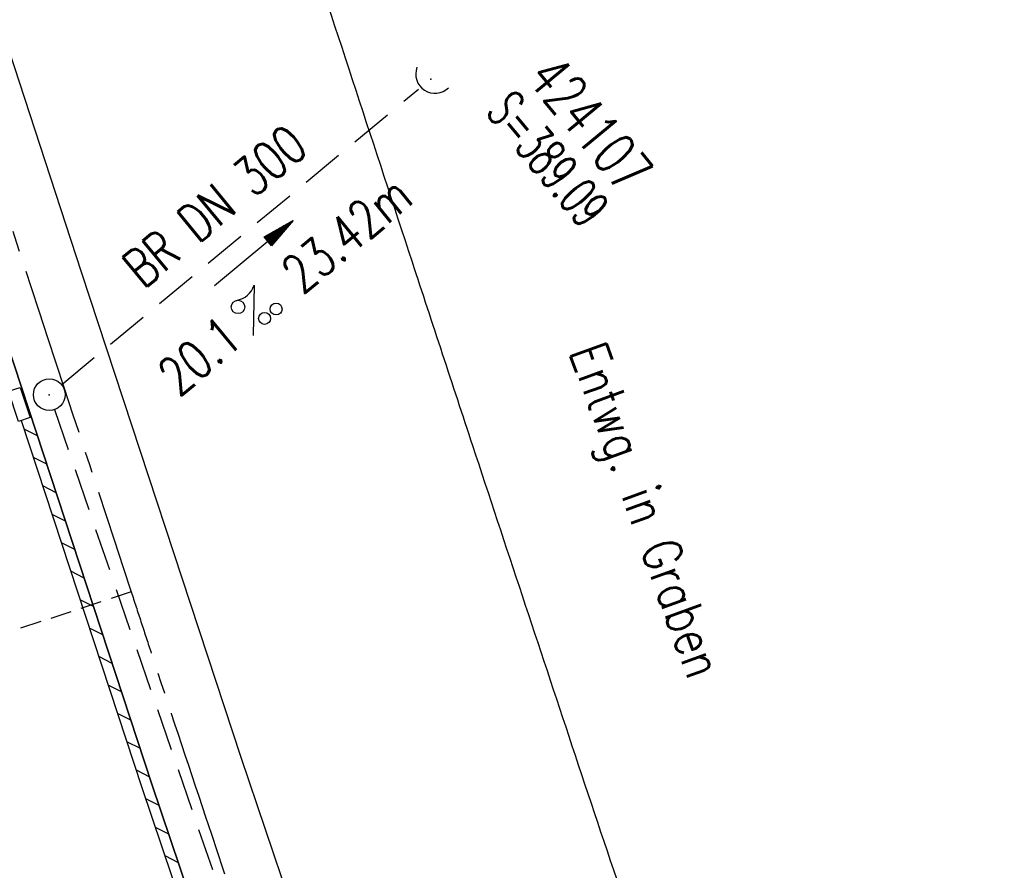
# Model space of a CAD drawing. Extents: x 450316 to 454644, y 428795 to 436505.
# Tile 156 of 256: x 453319 to 453366, y 433176 to 433217. Entities that reach past the tile are written whole.
import ezdxf
from ezdxf.enums import TextEntityAlignment as Align

# ---------------------------------------------------------------- set-up
doc = ezdxf.new("R2010")
doc.units = 0
doc.header["$LTSCALE"] = 2
doc.header["$MEASUREMENT"] = 0
for name, pattern in [('ACHSE', [5.5, 4, -0.5, 0.5, -0.5]), ('AUSGEZOGEN', [0]), ('GESTRICH-X2', [1.5, 1, -0.5]), ('GESTRICHELT', [0.75, 0.5, -0.25])]:
    doc.linetypes.add(name, pattern=pattern)
doc.layers.get('0').update_dxf_attribs({"linetype": 'CONTINUOUS'})
for name, color, linetype in [('ACHSETOP', 1, 'ACHSE'), ('FBR', 8, 'CONTINUOUS'), ('HEKTOM', 1, 'GESTRICHELT'), ('KANAL', 7, 'GESTRICH-X2'), ('PFEIL', 7, 'CONTINUOUS'), ('RINNE', 8, 'CONTINUOUS'), ('SCHACHTNR', 6, 'CONTINUOUS'), ('SCHRIFT', 7, 'AUSGEZOGEN'), ('SCHSYMBOL', 7, 'CONTINUOUS'), ('TEXTO', 4, 'CONTINUOUS'), ('TEXTU', 4, 'CONTINUOUS')]:
    doc.layers.add(name, color=color, linetype=linetype)
doc.styles.add('ROMANS', font='romans.shx', dxfattribs={"width": 0.8})

# ---------------------------------------------------------------- blocks, each defined once
blk = doc.blocks.new('40')
at = {"color": 0}
blk.add_arc((0.025, 0.311), 0.91, 192.5363, 347.4637, dxfattribs=at)
blk.add_point((0, 0), dxfattribs=at)
blk = doc.blocks.new('PROM')
blk.add_line((1.566, 1.817), (0.019, 0.015))
for centre, radius in [((0.317, 1.51), 0.317), ((0.943, 0.291), 0.283), ((1.645, 0.287), 0.283)]:
    blk.add_circle(centre, radius)
blk.add_arc((0.992, 2.682), 1.033, 239.1414, 303.3549)
blk = doc.blocks.new('PFEIL2')
at = {"color": 0}
for p, q in [((0.88, 0.002), (-2.401, -0.012)), ((0.881, -0.271), (0.879, 0.276)), ((0.879, 0.276), (2.429, 0.009)), ((0.911, 0.27), (0.879, 0.265)), ((0.965, 0.261), (0.879, 0.246)), ((1.019, 0.252), (0.879, 0.228)), ((1.073, 0.242), (0.879, 0.209)), ((1.127, 0.233), (0.879, 0.191)), ((1.181, 0.224), (0.879, 0.172)), ((1.235, 0.214), (0.879, 0.154)), ((1.289, 0.205), (0.879, 0.135)), ((1.343, 0.196), (0.879, 0.117)), ((1.397, 0.187), (0.879, 0.098)), ((1.451, 0.177), (0.879, 0.08)), ((1.505, 0.168), (0.879, 0.061)), ((1.559, 0.159), (0.88, 0.043)), ((1.613, 0.149), (0.88, 0.024)), ((1.668, 0.14), (0.88, 0.006)), ((1.722, 0.131), (0.88, -0.013)), ((1.776, 0.121), (0.88, -0.031)), ((1.83, 0.112), (0.88, -0.05)), ((1.884, 0.103), (0.88, -0.068)), ((1.938, 0.094), (0.88, -0.087)), ((1.992, 0.084), (0.88, -0.105)), ((2.046, 0.075), (0.88, -0.124)), ((2.1, 0.066), (0.88, -0.142)), ((2.154, 0.056), (0.88, -0.161)), ((2.208, 0.047), (0.88, -0.179)), ((2.262, 0.038), (0.881, -0.198)), ((2.316, 0.029), (0.881, -0.216)), ((2.37, 0.019), (0.881, -0.235)), ((2.424, 0.01), (0.881, -0.253)), ((2.429, 0.009), (0.881, -0.271))]:
    blk.add_line(p, q, dxfattribs=at)
blk = doc.blocks.new('GST')
at = {"color": 0}
blk.add_circle((0, 0), 0.75, dxfattribs=at)
blk.add_point((0, 0), dxfattribs=at)

msp = doc.modelspace()

# ---------------------------------------------------------------- linework, layer by layer
msp.add_lwpolyline([(453319.032, 433199.176), (453319.501, 433197.748), (453318.947, 433197.566), (453318.478, 433198.994)], close=True)
at = {"layer": 'ACHSETOP', "flags": 128}
msp.add_lwpolyline([(451271.766, 435019.042, -0.000001), (451272.365, 435018.353, -0.000032), (451272.387, 435018.328), (451288.791, 434999.463, -0.000002), (451296.993, 434990.03, 0.000007), (451305.195, 434980.597, 0.000007), (451313.397, 434971.165, -0.000007), (451321.599, 434961.732, -0.000007), (451329.801, 434952.299, 0.000007), (451338.003, 434942.866, 0.000007), (451346.205, 434933.433, -0.000007), (451354.407, 434924.001, -0.000007), (451362.609, 434914.568, 0.000011), (451370.811, 434905.135, 0.000001), (451379.013, 434895.702, 0.000001), (451387.215, 434886.27), (451403.62, 434867.404), (451420.024, 434848.539), (451436.428, 434829.674, -0.000013), (451444.63, 434820.241, 0.000007), (451452.832, 434810.808, 0.000007), (451461.034, 434801.376, -0.000007), (451469.236, 434791.943, -0.000007), (451477.438, 434782.51, 0.000007), (451485.64, 434773.077, 0.000007), (451493.842, 434763.645, -0.000007), (451502.044, 434754.212, -0.000007), (451510.246, 434744.779, 0.000007), (451518.448, 434735.346, 0.000007), (451526.65, 434725.914, -0.000007), (451534.852, 434716.481, -0.000007), (451543.054, 434707.048, 0.000011), (451551.256, 434697.615, 0.000001), (451559.458, 434688.182, 0.000001), (451567.66, 434678.75), (451584.065, 434659.884, -0.000001), (451592.267, 434650.452, -0.000001), (451600.469, 434641.019, -0.000011), (451608.671, 434631.586, 0.000013), (451616.873, 434622.153), (451633.277, 434603.288), (451649.681, 434584.423, -0.000013), (451657.883, 434574.99, 0.000007), (451666.085, 434565.557, 0.000007), (451674.287, 434556.124, -0.000007), (451682.489, 434546.692, -0.000007), (451690.691, 434537.259, 0.000006), (451698.893, 434527.826), (451715.297, 434508.961, -0.000015), (451721.01, 434502.39, 0.000008), (451726.723, 434495.82, 0.000958), (451727.518, 434494.909, 0.000181), (451731.723, 434490.114, 0.003894), (451738.179, 434482.871, 0.00247), (451748.503, 434471.583, 0.003793), (451756.233, 434463.34, 0.003129), (451765.742, 434453.478, 0.00313), (451774.532, 434444.586, 0.003132), (451783.429, 434435.81, 0.003134), (451792.435, 434427.146, 0.003132), (451801.553, 434418.591, 0.003131), (451810.774, 434410.155, 0.00313), (451820.102, 434401.832, 0.003133), (451829.541, 434393.621, 0.003138), (451839.066, 434385.542, 0.003131), (451848.69, 434377.585, 0.003125), (451858.432, 434369.733, 0.003124), (451868.271, 434362.004, 0.00313), (451878.187, 434354.413, 0.003138), (451888.199, 434346.945, 0.003133), (451898.32, 434339.593, 0.003131), (451908.525, 434332.373, 0.003131), (451918.818, 434325.282, 0.003132), (451929.206, 434318.316, 0.003136), (451939.668, 434311.489, 0.00313), (451950.209, 434304.797, 0.003123), (451960.857, 434298.223, 0.003128), (451971.589, 434291.781, 0.003137), (451982.371, 434285.491, 0.003139), (451993.235, 434279.335, 0.003133), (452004.198, 434273.303, 0.003123), (452015.227, 434267.413, 0.003125), (452026.323, 434261.665, 0.003132), (452037.503, 434256.05, 0.003138), (452048.733, 434250.584, 0.003134), (452060.02, 434245.265, 0.003122), (452071.413, 434240.069, 0.003127), (452083.62, 434234.685, 0.003578), (452094.349, 434230.124, 0.002702), (452108.409, 434224.354, 0.004189), (452117.528, 434220.758, 0.00053), (452126.341, 434217.378, 0.001569), (452129.323, 434216.249, 0.000008), (452135.115, 434214.077, -0.000025), (452140.907, 434211.904), (452164.314, 434203.123, 0.000006), (452176.018, 434198.733, -0.000007), (452187.722, 434194.343), (452211.129, 434185.563), (452234.536, 434176.783, -0.000012), (452246.24, 434172.393, 0.000007), (452257.944, 434168.002, 0.000002), (452265.746, 434165.075, 0.000001), (452281.351, 434159.222, 0.000005), (452293.055, 434154.832, -0.000007), (452304.759, 434150.442, -0.000019), (452316.463, 434146.052, 0.000015), (452328.166, 434141.661, 0.000002), (452338.097, 434137.936, 0.000001), (452351.573, 434132.881, 0.000004), (452363.277, 434128.491, -0.000006), (452374.981, 434124.101, -0.00002), (452386.684, 434119.71, 0.00002), (452398.388, 434115.32, 0.000006), (452410.092, 434110.93, -0.000004), (452421.796, 434106.54, -0.000001), (452435.272, 434101.485, -0.000002), (452445.203, 434097.76, -0.000015), (452456.906, 434093.369, 0.000019), (452468.61, 434088.979, 0.000007), (452480.314, 434084.589, -0.000006), (452492.018, 434080.199, -0.000002), (452503.721, 434075.809, 0.000002), (452515.425, 434071.419, 0.000006), (452527.129, 434067.029, -0.000007), (452538.833, 434062.639, -0.000019), (452550.536, 434058.248, 0.000015), (452562.24, 434053.858, 0.000002), (452572.171, 434050.133, 0.000001), (452585.647, 434045.078, 0.000004), (452597.351, 434040.688, -0.000006), (452609.055, 434036.298, -0.00002), (452620.758, 434031.907, 0.00002), (452632.462, 434027.517, 0.000006), (452644.166, 434023.127, -0.000004), (452655.87, 434018.737, -0.000001), (452669.346, 434013.682, -0.000002), (452679.277, 434009.957, -0.000015), (452690.981, 434005.567, 0.000014), (452702.684, 434001.176, 0.000011), (452714.388, 433996.786, -0.000001), (452726.092, 433992.396, -0.000007), (452735.031, 433989.043, -0.000005), (452748.181, 433984.11, -0.000156), (452748.221, 433984.095, -0.000005), (452749.498, 433983.615, -0.004183), (452758.692, 433980.071, -0.002721), (452772.748, 433974.429, -0.005081), (452782.771, 433970.223, -0.003908), (452795.7, 433964.522, -0.003912), (452807.05, 433959.304, -0.003907), (452818.331, 433953.902, -0.003903), (452829.522, 433948.327, -0.003904), (452840.62, 433942.58, -0.003907), (452851.631, 433936.658, -0.003909), (452862.543, 433930.568, -0.003906), (452873.352, 433924.312, -0.003899), (452884.081, 433917.876, -0.003907), (452894.713, 433911.271, -0.003917), (452905.212, 433904.518, -0.003914), (452915.606, 433897.601, -0.003904), (452925.914, 433890.505, -0.003895), (452936.108, 433883.251, -0.003902), (452946.169, 433875.853, -0.003909), (452956.117, 433868.296, -0.003904), (452965.957, 433860.575, -0.003908), (452975.671, 433852.704, -0.00391), (452985.257, 433844.687, -0.003909), (452994.717, 433836.52, -0.003908), (453004.051, 433828.203, -0.003902), (453013.251, 433819.744, -0.003901), (453022.321, 433811.14, -0.003907), (453031.261, 433802.39, -0.003913), (453040.05, 433793.514, -0.003909), (453048.995, 433784.194, -0.00418), (453057.218, 433775.343, -0.003621), (453064.799, 433766.924, -0.003001), (453073.811, 433756.645, -0.003775), (453082.931, 433745.954, -0.004894), (453089.822, 433737.587, -0.004962), (453096.584, 433729.038, -0.003805), (453105.204, 433717.738, -0.003005), (453113.364, 433706.734, -0.003643), (453119.973, 433697.569, -0.004174), (453127.227, 433687.17, -0.004295), (453134.105, 433676.947, -0.003507), (453140.018, 433667.855, -0.002688), (453147.586, 433655.895, -0.003695), (453155.363, 433643.251, -0.00538), (453160.547, 433634.47, -0.005332), (453165.53, 433625.601, -0.003667), (453172.541, 433612.577, -0.002679), (453179.095, 433600.023, -0.003501), (453183.992, 433590.355, -0.004313), (453189.196, 433579.668, -0.003909), (453194.743, 433567.786, -0.003909), (453199.853, 433556.378, -0.003909), (453204.783, 433544.892, -0.003903), (453209.809, 433532.66, -0.004384), (453214.103, 433521.695, -0.003423), (453219.661, 433506.825, -0.005955), (453222.694, 433498.219, -0.000145), (453225.568, 433489.736, -0.000252), (453227.219, 433484.852, -0.000085), (453230.064, 433476.416, -0.000405), (453230.656, 433474.653, -0.003646), (453233.571, 433465.744, 0.00217), (453238.424, 433450.758, 0.000006), (453242.327, 433438.883, -0.000007), (453246.23, 433427.008, -0.000012), (453250.132, 433415.133, 0.000009), (453254.035, 433403.258, 0.003001), (453258.01, 433391.404, -0.003002), (453261.985, 433379.55, -0.003008), (453265.815, 433367.653, 0.003009), (453269.646, 433355.757, 0.00001), (453273.549, 433343.882, -0.000019), (453277.452, 433332.007), (453285.257, 433308.257, 0.000005), (453289.16, 433296.382, -0.000004), (453293.063, 433284.507, -0.000001), (453297.412, 433271.275, -0.000001), (453300.869, 433260.756, -0.00001), (453304.771, 433248.881, 0.000008), (453308.674, 433237.006, 0.000011), (453312.577, 433225.131, -0.000004), (453316.48, 433213.256, -0.000007), (453317.957, 433208.761, -0.000002), (453324.285, 433189.506, -0.00006), (453324.748, 433188.095, 0.000004), (453325.212, 433186.684, 0.001409), (453327.806, 433178.862, 0.000842), (453332.205, 433165.794, 0.002106), (453335.59, 433155.932, 0.001506), (453340.42, 433142.182, 0.001603), (453344.587, 433130.552, 0.001566), (453348.928, 433118.674, 0.00157), (453353.282, 433106.987, 0.001563), (453357.73, 433095.275, 0.001555), (453362.245, 433083.606, 0.001558), (453366.823, 433071.988, 0.001562), (453371.477, 433060.391, 0.001561), (453376.206, 433048.816, 0.001565), (453381.007, 433037.273, 0.001565), (453385.878, 433025.763, 0.001563), (453390.82, 433014.287, 0.001561), (453395.838, 433002.832, 0.001559), (453400.927, 432991.41, 0.00156), (453406.083, 432980.028, 0.001563), (453411.315, 432968.669, 0.001565), (453416.612, 432957.354, 0.001562), (453421.976, 432946.082, 0.001558), (453427.424, 432934.813, 0.001559), (453432.943, 432923.577, 0.001564), (453438.516, 432912.409, 0.001566), (453444.163, 432901.268, 0.001564), (453449.888, 432890.145, 0.001558), (453455.356, 432879.682, 0.001394), (453461.537, 432868.025, 0.001724), (453468.567, 432854.963, 0.002516), (453473.461, 432846.052, 0.001346), (453478.156, 432837.657, 0.000835), (453485.787, 432824.152, 0.000825), (453493.393, 432810.794, 0.001335), (453498.128, 432802.562, 0.002522), (453503.255, 432793.804, 0.001723), (453510.868, 432781.051, 0.001395), (453517.698, 432769.769, 0.001557), (453523.875, 432759.701, 0.001564), (453531.451, 432747.524, 0.002105), (453537.147, 432738.516, 0.001027), (453545.205, 432725.948, 0.001523), (453550.684, 432717.498, 0.000001), (453550.839, 432717.261, 0.000124), (453550.84, 432717.259, 0.000024), (453557.597, 432706.912, -0.000007), (453564.355, 432696.566, -0.000001), (453571.19, 432686.101, 0.000005), (453578.025, 432675.635, 0.000012), (453584.861, 432665.17, -0.000012), (453591.696, 432654.704, -0.000004), (453598.531, 432644.238, 0.000004), (453605.366, 432633.773, 0.000001), (453612.202, 432623.307, -0.000001), (453619.037, 432612.841, -0.000004), (453625.872, 432602.376, 0.000003), (453632.707, 432591.91), (453646.378, 432570.979, -0.000014), (453650.935, 432564.001, -0.000007), (453660.048, 432550.047, -0.002465), (453666.815, 432539.572, 0.002471), (453673.568, 432529.119, 0.002497), (453680.467, 432518.67, -0.002488), (453687.389, 432508.185, -0.000003), (453694.224, 432497.72, 0.000006), (453701.059, 432487.254), (453714.73, 432466.322, -0.000006), (453721.565, 432455.856, 0.000006), (453728.4, 432445.391, 0.000183), (453728.474, 432445.277, -0.000027), (453728.969, 432444.521, -0.003905), (453733.992, 432436.709, -0.002472), (453741.768, 432424.267, -0.005163), (453747.303, 432415.103, -0.003867), (453754.471, 432402.736, -0.003958), (453760.534, 432391.888, -0.003913), (453766.494, 432380.818, -0.003903), (453772.248, 432369.72, -0.003904), (453777.826, 432358.535, -0.003901), (453783.485, 432346.731, -0.004288), (453788.457, 432335.909, -0.003523), (453794.251, 432322.76, -0.004762), (453798.376, 432312.962, -0.001651), (453802.105, 432303.777, -0.002689), (453804.345, 432298.119, -0.001542), (453805.535, 432295.038, -0.000893), (453807.562, 432289.711, -0.005639), (453811.068, 432280.125, -0.003891), (453815.882, 432266.138, -0.00573), (453819.492, 432254.955, -0.005082), (453823.289, 432242.262, -0.004537), (453827.3, 432227.849, -0.006762), (453829.772, 432218.119, -0.001828), (453832.339, 432207.234, -0.002855), (453833.917, 432200.252, -0.000688), (453834.588, 432197.184, -0.000614), (453835.33, 432193.746, -0.005087), (453837.353, 432183.825, -0.003463), (453840.076, 432169.201, -0.004355), (453841.882, 432158.581, -0.003298), (453844.052, 432144.521, -0.003873), (453845.959, 432130.87, -0.004703), (453847.336, 432119.601, -0.004431), (453848.679, 432106.664, -0.004859), (453849.683, 432094.847, -0.001971), (453850.759, 432079.747, -0.003754), (453851.233, 432071.814, -0.000235), (453851.272, 432071.058, -0.000154), (453851.331, 432069.903, -0.005004), (453851.76, 432059.357, -0.003657), (453852.096, 432044.916, -0.006284), (453852.131, 432034.652, -0.00442), (453851.869, 432020.065, -0.004496), (453851.355, 432005.74, -0.005961), (453850.742, 431994.946, -0.004032), (453849.635, 431980.541, -0.005521), (453848.625, 431970.038, -0.000545), (453848.175, 431965.885, -0.00099), (453847.92, 431963.599, -0.002817), (453847.082, 431956.57, -0.001743), (453845.624, 431945.22, -0.004295), (453844.128, 431934.589, -0.003233), (453841.927, 431920.496, -0.003719), (453839.898, 431908.592, -0.003474), (453837.544, 431895.884, -0.003471), (453834.928, 431882.783, -0.003984), (453832.479, 431871.403, -0.002961), (453829.251, 431857.357, -0.00403), (453826.736, 431847.072, -0.001132), (453824.957, 431840.111, -0.001603), (453823.675, 431835.205, -0.002375), (453822.368, 431830.363, -0.001541), (453820.296, 431822.917, -0.005811), (453817.744, 431814.242, -0.003321), (453813.002, 431799.15, -0.004369), (453808.955, 431786.926, -0.004589), (453804.893, 431775.36, -0.004977), (453800.134, 431762.595, -0.00596), (453795.928, 431752.024, -0.002426), (453790.614, 431739.296, -0.004094), (453787.367, 431731.794, -0.000338), (453786.71, 431730.312, -0.000388), (453786.136, 431729.023, -0.004625), (453782.634, 431721.365, -0.002368), (453775.588, 431706.507, -0.004069), (453770.201, 431695.516, -0.003863), (453764.344, 431684.031, -0.004659), (453758.242, 431672.552, -0.005048), (453752.404, 431662.068, -0.002758), (453744.856, 431648.996, -0.004203), (453739.784, 431640.488, -0.000453), (453738.552, 431638.464, -0.00049), (453737.409, 431636.595, -0.004121), (453733.364, 431630.114, -0.00246), (453726.445, 431619.347, -0.006277), (453720.589, 431610.574, -0.004581), (453712.305, 431598.731, -0.005038), (453704.604, 431588.16, -0.005528), (453697.383, 431578.675, -0.004083), (453688.218, 431567.105, -0.005886), (453681.701, 431559.207, -0.001219), (453676.737, 431553.362, -0.002238), (453674.011, 431550.197, -0.001962), (453670.562, 431546.26, -0.001297), (453665.305, 431540.337, -0.004313), (453658.171, 431532.478, -0.003182), (453648.342, 431521.973, -0.004167), (453639.222, 431512.508, -0.00462), (453630.847, 431504.116, -0.002727), (453619.912, 431493.477, -0.004271), (453612.835, 431486.781, -0.000068), (453609.879, 431484.033, -0.000648), (453609.571, 431483.747, -0.000003), (453600.643, 431475.492, -0.000005), (453594.487, 431469.799), (453576.132, 431452.827), (453557.776, 431435.854), (453539.42, 431418.881), (453521.065, 431401.909, 0.000001), (453511.887, 431393.422, 0.000001), (453502.709, 431384.936, 0.000013), (453493.531, 431376.449, -0.000013), (453484.354, 431367.963, 0), (453475.176, 431359.477, 0), (453465.998, 431350.99), (453447.643, 431334.018, 0.000001), (453438.465, 431325.531, 0.000001), (453429.287, 431317.045, 0.000013), (453420.11, 431308.558, -0.000007), (453410.932, 431300.072, -0.000004), (453403.532, 431293.229, -0.000002), (453392.576, 431283.099, -0.00001), (453383.398, 431274.613, 0.000015), (453374.22, 431266.127, 0.000014), (453365.042, 431257.64, -0.000013), (453355.865, 431249.154, 0), (453343.628, 431237.839, -0.000001), (453337.509, 431232.181), (453319.154, 431215.209, 0.000001), (453309.976, 431206.722, 0.000001), (453300.798, 431198.236, 0.000013), (453291.621, 431189.749, -0.000013), (453282.443, 431181.263, -0.000001), (453273.265, 431172.777, -0.000001), (453264.087, 431164.29), (453245.732, 431147.318), (453227.376, 431130.345), (453209.02, 431113.372, 0.000014), (453199.843, 431104.885, -0.000009), (453190.665, 431096.399, -0.000019), (453181.487, 431087.913, 0.000019), (453172.309, 431079.427, 0.000009), (453163.132, 431070.941, -0.000008), (453153.954, 431062.454), (453135.598, 431045.481, 0.000009), (453134.861, 431044.799, 0.000002), (453130.417, 431040.69, 0.002804), (453126.112, 431036.664, 0.001372), (453117.381, 431028.361, 0.005333), (453110.158, 431021.305, 0.003613), (453099.686, 431010.703, 0.004216), (453091.364, 431002.01, 0.003913), (453082.552, 430992.499, 0.00391), (453074.199, 430983.197, 0.003911), (453065.996, 430973.768, 0.003912), (453057.937, 430964.207, 0.003915), (453050.034, 430954.528, 0.00391), (453042.286, 430944.729, 0.003905), (453034.682, 430934.798, 0.003908), (453027.235, 430924.75, 0.003912), (453019.954, 430914.598, 0.003918), (453012.829, 430904.328, 0.003918), (453005.866, 430893.947, 0.003907), (452999.072, 430883.467, 0.0039), (452992.431, 430872.865, 0.003908), (452985.952, 430862.152, 0.00392), (452979.661, 430851.374, 0.00392), (452973.542, 430840.502, 0.003904), (452967.571, 430829.493, 0.003903), (452961.774, 430818.394, 0.003916), (452956.17, 430807.245, 0.00392), (452950.739, 430796.004, 0.00391), (452945.472, 430784.651, 0.003904), (452940.385, 430773.223, 0.00391), (452935.485, 430761.733, 0.003913), (452930.764, 430750.166, 0.003909), (452926.22, 430738.514, 0.003913), (452921.858, 430726.792, 0.003918), (452917.686, 430715.017, 0.003913), (452913.698, 430703.178, 0.003909), (452909.892, 430691.264, 0.003904), (452906.273, 430679.293, 0.003908), (452902.844, 430667.279, 0.003914), (452899.604, 430655.212, 0.003911), (452896.55, 430643.086, 0.003914), (452893.686, 430630.913, 0.003917), (452891.016, 430618.707, 0.003911), (452890.732, 430617.306, 0.000237), (452886.248, 430594.167, 0.007575), (452884.76, 430585.792, 0.003906), (452882.249, 430569.49)], format="xyb", dxfattribs=at)
at = {"layer": 'FBR', "flags": 128}
for points in [[(453291.485, 431192.357, -0.000001), (453311.412, 431210.82, -0.000243)], [(453399.064, 433039.091, -0.001308), (453394.053, 433050.99, -0.001609), (453389.506, 433061.966, -0.001595), (453384.989, 433073.068, -0.002038), (453380.003, 433085.584, -0.003898), (453377.474, 433092.158, -0.000438), (453375.177, 433098.288, -0.000163), (453369.04, 433114.723, -0.000184), (453362.578, 433132.065, -0.000562), (453360.472, 433137.744, -0.00423), (453357.903, 433144.88, -0.001974), (453352.587, 433160.24, -0.000718), (453347.573, 433174.986, -0.001467), (453345.149, 433182.216, -0.000325), (453340.448, 433196.409, -0.000531), (453337.588, 433205.094, -0.000043), (453332.261, 433221.332, -0.000087), (453329.651, 433229.296, -0.000065), (453327.889, 433234.679, 0.000021), (453322.312, 433251.716, 0.000345), (453318.344, 433263.808, 0.001209)], [(453284.391, 433256.791, 0.001266), (453287.262, 433248.008, 0.000041), (453289.642, 433240.791, 0.000018), (453295.089, 433224.283, 0.000017), (453299.474, 433210.996, -0.00001), (453303.859, 433197.709, -0.000629), (453306.92, 433188.395, 0.00049), (453310.849, 433176.426, 0.002105), (453314.102, 433166.689, 0.001405), (453319.077, 433152.136, 0.001674), (453322.427, 433142.531, 0.001144), (453327.409, 433128.501, 0.001684), (453333.042, 433112.919, 0.002408), (453337.07, 433102.054, 0.001627), (453340.598, 433092.768, 0.00122), (453345.376, 433080.407, 0.001101), (453350.598, 433067.081, 0.001503), (453354.475, 433057.336, 0.001903), (453358.646, 433047.057, 0.001695)]]:
    msp.add_lwpolyline(points, format="xyb", dxfattribs=at)
for points in [[(453427.764, 432929.677), (453417.126, 432951.668), (453405.949, 432975.595), (453396.379, 432996.779), (453385.608, 433021.456), (453376.652, 433042.655), (453367.618, 433064.717), (453359.353, 433085.655), (453348.643, 433113.852), (453340.719, 433135.556), (453332.328, 433159.475), (453325.261, 433180.412), (453317.027, 433205.421), (453302.908, 433248.44), (453289.283, 433289.84)], [(453306.047, 433252.899), (453314.092, 433228.56), (453321.918, 433204.643), (453329.478, 433181.685), (453337.536, 433157.861), (453345.65, 433134.799), (453354.367, 433111.028), (453363.116, 433087.986), (453371.115, 433067.703), (453380.848, 433043.926), (453390.631, 433020.807), (453400.759, 432997.66), (453410.368, 432976.457), (453421.036, 432953.527), (453432.61, 432929.682)]]:
    msp.add_lwpolyline(points, dxfattribs=at)
at = {"layer": 'HEKTOM'}
msp.add_line((453324.281, 433189.5), (453286.281, 433177.031), dxfattribs=at)
at = {"layer": 'KANAL'}
for p, q in [((453321, 433199.313), (453337.875, 433213.281)), ((453320.656, 433198.125), (453339.969, 433141.875))]:
    msp.add_line(p, q, dxfattribs=at)
at = {"layer": 'RINNE'}
for p, q in [((453319.202, 433197.217), (453319.833, 433196.898)), ((453319.644, 433195.872), (453320.276, 433195.553)), ((453320.087, 433194.528), (453320.719, 433194.208)), ((453320.53, 433193.183), (453321.161, 433192.864)), ((453320.972, 433191.839), (453321.604, 433191.519)), ((453321.415, 433190.494), (453322.047, 433190.175)), ((453321.858, 433189.15), (453322.489, 433188.83)), ((453322.301, 433187.805), (453322.932, 433187.485)), ((453322.743, 433186.46), (453323.375, 433186.141)), ((453323.186, 433185.116), (453323.817, 433184.796)), ((453323.629, 433183.771), (453324.26, 433183.452)), ((453324.071, 433182.427), (453324.703, 433182.107)), ((453324.514, 433181.082), (453325.146, 433180.763)), ((453324.962, 433179.735), (453325.598, 433179.413)), ((453325.418, 433178.383), (453326.054, 433178.062)), ((453325.874, 433177.032), (453326.51, 433176.71))]:
    msp.add_line(p, q, dxfattribs=at)
at = {"layer": 'RINNE', "flags": 128}
msp.add_lwpolyline([(453302.908, 433248.44), (453309.453, 433228.491), (453317.027, 433205.421), (453325.261, 433180.412), (453332.328, 433159.475), (453340.719, 433135.556), (453348.643, 433113.852), (453359.353, 433085.655), (453367.618, 433064.717), (453376.652, 433042.655), (453385.608, 433021.456), (453396.379, 432996.779), (453405.949, 432975.595), (453417.126, 432951.668), (453427.764, 432929.677)], dxfattribs=at)
at = {"layer": 'RINNE'}
msp.add_lwpolyline([(453319.074, 433197.605), (453324.787, 433180.254), (453331.855, 433159.312), (453338.188, 433141.26)], dxfattribs=at)

# ---------------------------------------------------------------- block references
at = {"rotation": 288.1931999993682}
msp.add_blockref('GST', (453320.407, 433198.83), dxfattribs=at)
at = {"layer": 'PFEIL', "rotation": 39.55690000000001}
msp.add_blockref('PFEIL2', (453330.073, 433205.517), dxfattribs=at)
at = {"layer": 'SCHSYMBOL', "rotation": 327.1602825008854}
msp.add_blockref('40', (453338.465, 433213.746), dxfattribs=at)
at = {"layer": 'TEXTU', "rotation": 39.55690000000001}
msp.add_blockref('PROM', (453330.056, 433201.612), dxfattribs=at)

# ---------------------------------------------------------------- texts
at = {"layer": 'SCHACHTNR', "style": 'ROMANS'}
for s, height, width, p in [('424107', 2, 0.7, (453342.944, 433213.775)), ('S=389.09', 1.8, 0.6, (453341.015, 433212.184))]:
    msp.add_text(s, height=height, rotation=309.494, dxfattribs=dict(at, width=width)).set_placement(p)
at = {"layer": 'SCHRIFT', "style": 'ROMANS', "width": 0.8}
msp.add_text('Entwg. in Graben', height=1.8, rotation=289.9359, dxfattribs=at).set_placement((453344.99, 433200.871))
at = {"layer": 'TEXTO', "style": 'ROMANS', "width": 0.75}
msp.add_text('BR DN 300', height=1.8, rotation=39.5569, dxfattribs=at).set_placement((453328.813, 433207.063), align=Align.CENTER)
at = {"layer": 'TEXTU', "style": 'ROMANS', "width": 0.75}
for s, p in [('23.42m', (453332.375, 433203.531)), ('20.1', (453326.531, 433198.688))]:
    msp.add_text(s, height=1.8, rotation=39.5569, dxfattribs=at).set_placement(p)

doc.saveas('drawing.dxf')
